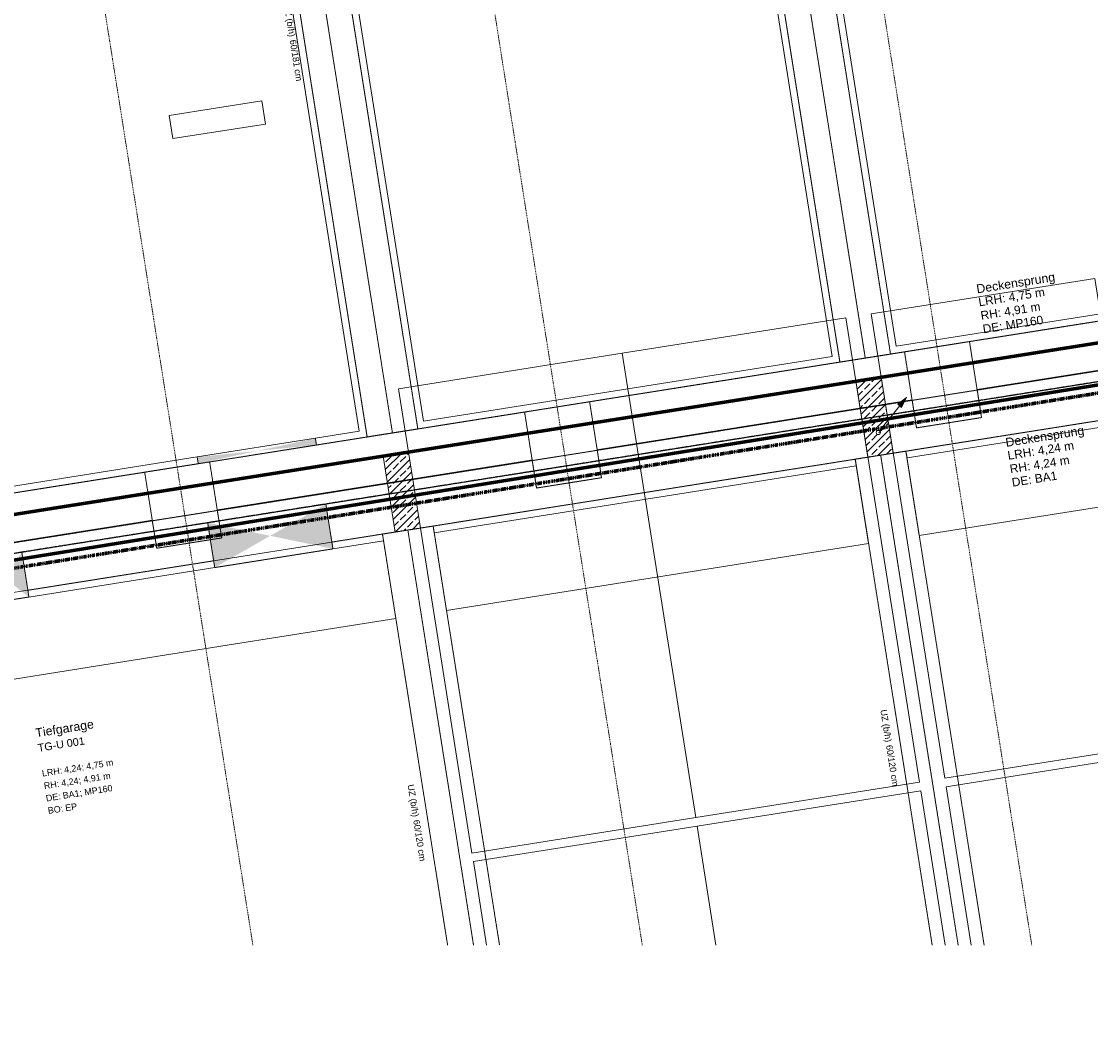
# Model space of a CAD drawing. Header units: millimetres. Extents: x 1523 to 74423, y -42059 to 10268.
# Tile 47 of 77: x 54583 to 67092, y -39821 to -27899. Entities that reach past the tile are written whole.
import ezdxf

# ---------------------------------------------------------------- set-up
doc = ezdxf.new("R2010")
doc.units = ezdxf.units.MM
for name, pattern in [('_Projekt 07 -  _  -  _  -  _  -', [7.5, 3.5, -2, 0, -2]), ('CAx_nichtHalbton', [20001.0584, 10000, -0.5292, 10000, -0.5292]), ('IMPORT-STRICHPUNKT _7_', [20, 10, -5, 0, -5]), ('IMPORT-VERDECKT _8_', [7.5, 5, -2.5]), ('Rasterlinie', [22.225, 12.7, -3.175, 3.175, -3.175])]:
    doc.linetypes.add(name, pattern=pattern)
for name, color, linetype, lineweight, true_color in [('20 A--Träger _ Deckenkonstruktion', 7, 'IMPORT-VERDECKT _8_', 13, 0x656565), ('50 A--Möblierung', 7, 'Continuous', 13, 0x656565), ('90 A--Achsraster _1_50_', 7, 'IMPORT-STRICHPUNKT _7_', 13, 0x656565), ('97 A--Etiketten _ Deckensprung', 7, 'Continuous', 13, 0x656565), ('97 A--Etiketten _ Träger', 7, 'Continuous', 13, 0x656565), ('Neubau_10 A--Stütze', 7, 'Continuous', 13, 0x656565), ('Neubau_10 VSI--Wärmeschutz _veritkal_', 7, 'Continuous', 13, 0x656565), ('Neubau_20 A--Träger _ Deckenkonstruktion', 7, 'IMPORT-VERDECKT _8_', 13, 0x656565), ('Neubau_20 VSI--Wärmeschutz _horizontal_ S_D', 7, 'Continuous', 13, 0x656565), ('Neubau_30 A--Träger _ Dachkonstruktion', 7, 'IMPORT-VERDECKT _8_', 13, 0x656565), ('Neubau_80 A--Raum', 7, 'Continuous', 13, 0x656565), ('Xref_706_5_--_ÜP_-1_000_16_Übersichtsplan UG_IFC 2025_01_13_dwg', 7, 'Continuous', 13, 0x767676), ('XX', 7, 'Continuous', 18, 0x804040)]:
    doc.layers.add(name, color=color, linetype=linetype, lineweight=lineweight, true_color=true_color)
for name, color, linetype, lineweight in [('A-____-NOTE-TEXT', 7, 'Continuous', 13), ('Ex_LE-Trasse', 7, 'Continuous', 18), ('S-GRID-____-OTLN', 7, 'Continuous', 9)]:
    doc.layers.add(name, color=color, linetype=linetype, lineweight=lineweight)
doc.styles.add('Arial', font='arial.ttf', dxfattribs={"height": 75})
doc.styles.add('Arial_4', font='arial.ttf', dxfattribs={"height": 100})
doc.styles.add('Arial_B', font='txt', dxfattribs={"height": 103.174603})
doc.styles.add('Arial_B_1', font='txt', dxfattribs={"height": 90.277778})
pattern_1 = [(131.336, (0, 0), (90.10192, 79.25683), []), (131.336, (-45.05, -39.63), (90.10192, 79.25683), [90, -30])]

# ---------------------------------------------------------------- blocks, each defined once
blk = doc.blocks.new('ELT_Leerrohr_Steigepfeil 1_50 - Anfang rauf-28785750-SuD_-1UG gesamt Plot  - Blatt 1')
at = {"layer": 'Ex_LE-Trasse'}
blk.add_circle((0, 0), 25.1, dxfattribs=at)
blk = doc.blocks.new('Xref_706_5_--_ÜP_-1_000_11_Übersichtsplan UG_IFC 2024_09_30_dwg_Standard-Rastermarker_12-V7-SuD_-1UG gesamt Plot  - Blatt 1')
at = {"layer": '90 A--Achsraster _1_50_', "color": 9, "true_color": 0xcbcbcb}
blk.add_line((0, 0), (28500, 0), dxfattribs=at)
blk = doc.blocks.new('Xref_706_5_--_ÜP_-1_000_11_Übersichtsplan UG_IFC 2024_09_30_dwg_Standard-Rastermarker_24-41960578-SuD_-1UG gesamt Plot  - Blatt 1')
at = {"layer": '90 A--Achsraster _1_50_', "color": 9, "true_color": 0xcbcbcb}
blk.add_line((5591, 0), (52920, 0), dxfattribs=at)
blk = doc.blocks.new('Xref_706_5_--_ÜP_-1_000_16_Übersichtsplan UG_IFC 2025_01_13_dwg-35469238-SuD_-1UG gesamt Plot  - Blatt 1')
at = {"layer": '20 A--Träger _ Deckenkonstruktion', "linetype": 'Continuous', "true_color": 0xededed}
for points in [[(29522, -72104), (28994, -72153), (29323, -72825), (29462, -72322)], [(29652, -73498), (29323, -72825), (29124, -73547), (29572, -73505)], [(29857, -75689), (29329, -75738), (29616, -75962), (29784, -75771)]]:
    blk.add_hatch(color=7, dxfattribs=at).paths.add_polyline_path(points)
at = {"layer": 'Neubau_10 A--Stütze', "true_color": 0xcbcbcb}
h = blk.add_hatch(dxfattribs=at)
h.set_pattern_fill('FP_5', color=9, style=0, pattern_type=2)
h.set_pattern_definition(pattern_1)
h.paths.add_polyline_path([(28852, -65789), (28824, -65490), (27928, -65574), (27956, -65872)])
h = blk.add_hatch(dxfattribs=at)
h.set_pattern_fill('FP_5', color=9, style=0, pattern_type=2)
h.set_pattern_definition(pattern_1)
h.paths.add_polyline_path([(29372, -71365), (29345, -71066), (28448, -71150), (28476, -71448)])
at = {"layer": 'Neubau_20 A--Träger _ Deckenkonstruktion', "linetype": 'Continuous', "true_color": 0xededed}
for points in [[(28322, -72919), (28297, -72218), (28218, -72226), (28298, -72760)], [(28427, -73612), (28322, -72919), (28348, -73620)]]:
    blk.add_hatch(color=7, dxfattribs=at).paths.add_polyline_path(points)
at = {"color": 7, "lineweight": 13, "true_color": 0xefefef, "flags": 128}
blk.add_lwpolyline([(24612, -73666), (24512, -72574), (24240, -72599), (24339, -73691)], close=True, dxfattribs=at)
at = {"layer": '20 A--Träger _ Deckenkonstruktion', "color": 9, "true_color": 0xcbcbcb}
for p, q in [((28297, -72218), (26953, -57824)), ((28230, -65322), (27534, -57861)), ((29442, -72111), (28115, -57898)), ((28145, -64464), (27798, -60750)), ((28225, -65319), (28217, -65230)), ((28564, -68944), (28229, -65361)), ((29274, -76488), (28235, -65370)), ((28982, -73425), (28635, -69711)), ((29777, -75696), (29572, -73505)), ((28632, -75803), (28427, -73612)), ((29268, -76485), (29054, -74191))]:
    blk.add_line(p, q, dxfattribs=at)
at = {"layer": '20 A--Träger _ Deckenkonstruktion', "color": 9, "true_color": 0xcbcbcb, "flags": 128}
for points in [[(28966, -79375), (30472, -95500), (26953, -57824)], [(27649, -65283), (28546, -65200), (28474, -64433), (27578, -64517)], [(28068, -69764), (28964, -69680), (28892, -68914), (27996, -68997)], [(28486, -74244), (29383, -74161), (29311, -73394), (28415, -73478)]]:
    blk.add_lwpolyline(points, dxfattribs=at)
for points in [[(29124, -73547), (29572, -73505), (29652, -73498), (29522, -72104), (29442, -72111), (28994, -72153)], [(29375, -76236), (29824, -76194), (29903, -76186), (29857, -75689), (29777, -75696), (29329, -75738)]]:
    blk.add_lwpolyline(points, close=True, dxfattribs=at)
at = {"layer": '50 A--Möblierung', "color": 9, "true_color": 0xcbcbcb, "flags": 128}
for points in [[(34797, -62271), (32510, -62484), (32757, -65123), (34626, -64948)], [(34606, -65251), (32785, -65421), (33031, -68060), (34435, -67929)], [(34435, -67929), (33031, -68060), (33277, -70698), (34263, -70606)]]:
    blk.add_lwpolyline(points, dxfattribs=at)
for points in [[(32657, -65132), (32411, -62494), (26934, -63005), (27181, -65644)], [(32931, -68069), (32685, -65431), (27209, -65942), (27455, -68581)], [(33178, -70708), (32931, -68069), (27455, -68581), (27702, -71219)]]:
    blk.add_lwpolyline(points, close=True, dxfattribs=at)
at = {"layer": '90 A--Achsraster _1_50_', "color": 9, "true_color": 0xcbcbcb}
for p, q in [((34671, -64241), (31226, -64563)), ((34380, -68788), (31644, -69043)), ((34089, -73334), (32063, -73524))]:
    blk.add_line(p, q, dxfattribs=at)
at = {"layer": '97 A--Etiketten _ Deckensprung', "color": 9, "true_color": 0xcbcbcb, "flags": 128}
for points in [[(27660, -57869), (31165, -95400), (22986, -94872)], [(27529, -57861), (27727, -59983), (28055, -59953), (28127, -60719), (27798, -60750), (28145, -64464), (28474, -64433), (28546, -65200), (28217, -65230), (28225, -65319)], [(28229, -65361), (28564, -68944), (28892, -68914), (28964, -69680), (28635, -69711), (28982, -73425), (29311, -73394), (29383, -74161), (29054, -74191), (29268, -76485)]]:
    blk.add_lwpolyline(points, dxfattribs=at)
at = {"layer": 'Neubau_10 A--Stütze', "color": 9, "true_color": 0xcbcbcb, "flags": 128}
for points in [[(28852, -65789), (28824, -65490), (27928, -65574), (27956, -65872)], [(29372, -71365), (29345, -71066), (28448, -71150), (28476, -71448)]]:
    blk.add_lwpolyline(points, close=True, dxfattribs=at)
at = {"layer": 'Neubau_10 VSI--Wärmeschutz _veritkal_', "color": 9, "true_color": 0xcbcbcb}
for p, q in [((29572, -73505), (29777, -75696)), ((29857, -75689), (29652, -73498))]:
    blk.add_line(p, q, dxfattribs=at)
at = {"layer": 'Neubau_10 VSI--Wärmeschutz _veritkal_', "color": 9, "true_color": 0xcbcbcb, "flags": 128}
for points in [[(28809, -65341), (28889, -65333), (28424, -60355), (28345, -60362)], [(29330, -70916), (29410, -70909), (28945, -65931), (28865, -65938)]]:
    blk.add_lwpolyline(points, close=True, dxfattribs=at)
for points in [[(16008, -66456), (14923, -66558), (14930, -66637), (27665, -65448), (27200, -60469), (14405, -61664), (14413, -61744), (15559, -61637), (17052, -61498), (27128, -60556), (27578, -65375), (17502, -66317), (16008, -66456)], [(16529, -72032), (15538, -72124), (15546, -72204), (28185, -71023), (27721, -66045), (14986, -67235), (14993, -67314), (16079, -67213), (17572, -67073), (27648, -66132), (28098, -70951), (18022, -71892), (16529, -72032)], [(29522, -72104), (29466, -71506), (29386, -71514), (29442, -72111)], [(28348, -73620), (28552, -75810), (28599, -76308), (28619, -76527), (25174, -76849), (24526, -76909), (18941, -77431), (16801, -77631), (16059, -77700), (16066, -77780), (28706, -76599), (28679, -76301), (28632, -75803), (28427, -73612), (28297, -72218), (28241, -71621), (15601, -72801), (15609, -72881), (16600, -72789), (18093, -72649), (28169, -71708), (28218, -72226), (28348, -73620)]]:
    blk.add_lwpolyline(points, dxfattribs=at)
at = {"layer": 'Neubau_20 A--Träger _ Deckenkonstruktion', "color": 9, "true_color": 0xcbcbcb}
for p, q in [((14649, -66965), (27693, -65746)), ((15170, -72540), (28213, -71322)), ((28297, -72218), (28218, -72226)), ((28348, -73620), (28427, -73612))]:
    blk.add_line(p, q, dxfattribs=at)
at = {"layer": 'Neubau_20 A--Träger _ Deckenkonstruktion', "color": 9, "true_color": 0xcbcbcb, "flags": 128}
for points in [[(27665, -65448), (14622, -66666), (14677, -67263), (27721, -66045)], [(28186, -71023), (15142, -72242), (15198, -72839), (28241, -71621)]]:
    blk.add_lwpolyline(points, close=True, dxfattribs=at)
at = {"layer": 'Neubau_20 VSI--Wärmeschutz _horizontal_ S_D', "color": 9, "true_color": 0xcbcbcb, "flags": 128}
for points in [[(28810, -65341), (29805, -65248), (29340, -60269), (28344, -60362)], [(29330, -70916), (30326, -70823), (29861, -65845), (28865, -65938)], [(29442, -72111), (29572, -73505), (29777, -75696), (29824, -76194), (29823, -76194), (29851, -76492), (30847, -76399), (30819, -76101), (30819, -76101), (30773, -75603), (30568, -73412), (30438, -72018), (30382, -71421), (29386, -71514)]]:
    blk.add_lwpolyline(points, close=True, dxfattribs=at)
at = {"layer": 'Neubau_30 A--Träger _ Dachkonstruktion', "color": 9, "true_color": 0xcbcbcb}
for p, q in [((28837, -65639), (34616, -65100)), ((29358, -71215), (34254, -70758))]:
    blk.add_line(p, q, dxfattribs=at)
at = {"layer": 'Neubau_30 A--Träger _ Dachkonstruktion', "color": 9, "true_color": 0xcbcbcb, "flags": 128}
for points in [[(34597, -65403), (28865, -65938), (28809, -65341), (34635, -64797)], [(34234, -71061), (29386, -71514), (29331, -70916), (34273, -70455)]]:
    blk.add_lwpolyline(points, dxfattribs=at)
for name, p, rotation in [('Xref_706_5_--_ÜP_-1_000_11_Übersichtsplan UG_IFC 2024_09_30_dwg_Standard-Rastermarker_24-41960578-SuD_-1UG gesamt Plot  - Blatt 1', (32582, -110560), 95.33628353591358), ('Xref_706_5_--_ÜP_-1_000_11_Übersichtsplan UG_IFC 2024_09_30_dwg_Standard-Rastermarker_12-V7-SuD_-1UG gesamt Plot  - Blatt 1', (31226, -64563), 185.3362835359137), ('Xref_706_5_--_ÜP_-1_000_11_Übersichtsplan UG_IFC 2024_09_30_dwg_Standard-Rastermarker_12-V7-SuD_-1UG gesamt Plot  - Blatt 1', (31644, -69043), 185.3362835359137), ('Xref_706_5_--_ÜP_-1_000_11_Übersichtsplan UG_IFC 2024_09_30_dwg_Standard-Rastermarker_12-V7-SuD_-1UG gesamt Plot  - Blatt 1', (32063, -73524), 185.3362835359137)]:
    blk.add_blockref(name, p, dxfattribs=dict(rotation=rotation))
at = {"layer": '97 A--Etiketten _ Deckensprung', "attachment_point": 1, "rotation": 95.3363, "line_spacing_factor": 0.941778}
for s, insert, char_height, width, style in [('Deckensprung', (28732, -64176), 103.17, 1165.5, 'Arial_B'), ('LRH: 4,24 m', (28888, -64161), 100, 936.56, 'Arial_4'), ('Deckensprung', (26919, -64401), 103.17, 1165.5, 'Arial_B'), ('RH: 4,24 m', (29047, -64146), 100, 843.52, 'Arial_4'), ('LRH: 4,75 m', (27075, -64387), 100, 936.56, 'Arial_4'), ('DE: BA1', (29205, -64132), 100, 640.29, 'Arial_4'), ('RH: 4,91 m', (27234, -64372), 100, 843.52, 'Arial_4'), ('DE: MP160', (27393, -64357), 100, 853.31, 'Arial_4')]:
    blk.add_mtext(s, dxfattribs=dict(at, insert=insert, char_height=char_height, width=width, style=style))
at = {"layer": '97 A--Etiketten _ Träger', "char_height": 75, "attachment_point": 1, "rotation": 5.3363, "line_spacing_factor": 0.941778, "style": 'Arial'}
for s, insert, width in [('UZ (b/h)', (31806, -65758), 458.19), ('60/120 cm', (32224, -65719), 584.9), ('UZ (b/h)', (32326, -71334), 458.19), ('60/120 cm', (32744, -71295), 584.9), ('UZ (b/h)', (23127, -72193), 458.19), ('60/181 cm', (23545, -72154), 584.9)]:
    blk.add_mtext(s, dxfattribs=dict(at, insert=insert, width=width))
at = {"layer": 'Neubau_80 A--Raum', "attachment_point": 1, "rotation": 95.3363, "line_spacing_factor": 0.941778}
for s, insert, char_height, width, style in [('4,24; 4,75 m', (31865, -75411), 75, 696.92, 'Arial'), ('4,24; 4,91 m', (32017, -75454), 75, 696.92, 'Arial'), ('BA1; MP160', (32164, -75446), 75, 703.35, 'Arial'), ('Tiefgarage', (31398, -75719), 103.2, 848.41, 'Arial_B'), ('TG-U 001', (31581, -75702), 90.3, 644.88, 'Arial_B_1'), ('EP', (32310, -75426), 75, 167.11, 'Arial'), ('LRH:', (31889, -75672), 75, 284.65, 'Arial'), ('RH:', (32036, -75659), 75, 214.86, 'Arial'), ('DE:', (32183, -75645), 75, 208.43, 'Arial'), ('BO:', (32329, -75631), 75, 215.78, 'Arial')]:
    blk.add_mtext(s, dxfattribs=dict(at, insert=insert, char_height=char_height, width=width, style=style))

msp = doc.modelspace()

# ---------------------------------------------------------------- hatches: boundary and pattern name
at = {"layer": 'A-____-NOTE-TEXT'}
msp.add_hatch(color=256, dxfattribs=at).paths.add_polyline_path([(64880.619, -32413.824), (64936.289, -32298.245), (64835.586, -32377.722)])

# ---------------------------------------------------------------- linework, layer by layer
at = {"layer": 'A-____-NOTE-TEXT', "lineweight": 9}
for p, q in [((64623.541, -32688.358), (64936.289, -32298.245)), ((64936.289, -32298.245), (64835.586, -32377.722)), ((64936.289, -32298.245), (64835.586, -32377.722)), ((64835.586, -32377.722), (64880.619, -32413.824)), ((64835.586, -32377.722), (64880.619, -32413.824)), ((64835.586, -32377.722), (64880.619, -32413.824)), ((64880.619, -32413.824), (64936.289, -32298.245)), ((64936.289, -32298.245), (64880.619, -32413.824))]:
    msp.add_line(p, q, dxfattribs=at)
at = {"layer": 'S-GRID-____-OTLN', "linetype": 'Rasterlinie', "lineweight": 25}
msp.add_line((73593.534, -31098.556), (18520.615, -39821.249), dxfattribs=at)
at = {"layer": 'XX', "color": 7, "linetype": 'CAx_nichtHalbton', "lineweight": 70, "true_color": 0xffffff}
for p, q in [((72313.612, -30845.666), (43214.054, -35454.583)), ((72313.612, -31321.035), (48453.249, -35174.644))]:
    msp.add_line(p, q, dxfattribs=at)
at = {"layer": 'XX', "color": 5, "linetype": '_Projekt 07 -  _  -  _  -  _  -', "lineweight": 70, "true_color": 0x0000ff}
msp.add_line((27188.757, -38705.13), (72313.612, -31417.162), dxfattribs=at)

# ---------------------------------------------------------------- block references
at = {"layer": 'Ex_LE-Trasse', "rotation": 6.331858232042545}
msp.add_blockref('ELT_Leerrohr_Steigepfeil 1_50 - Anfang rauf-28785750-SuD_-1UG gesamt Plot  - Blatt 1', (64607.885, -32707.977), dxfattribs=at)
at = {"layer": 'Xref_706_5_--_ÜP_-1_000_16_Übersichtsplan UG_IFC 2025_01_13_dwg', "color": 9, "true_color": 0xcbcbcb, "rotation": 273.663716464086}
msp.add_blockref('Xref_706_5_--_ÜP_-1_000_16_Übersichtsplan UG_IFC 2025_01_13_dwg-35469238-SuD_-1UG gesamt Plot  - Blatt 1', (128297.139, 0), dxfattribs=at)

doc.saveas('drawing.dxf')
